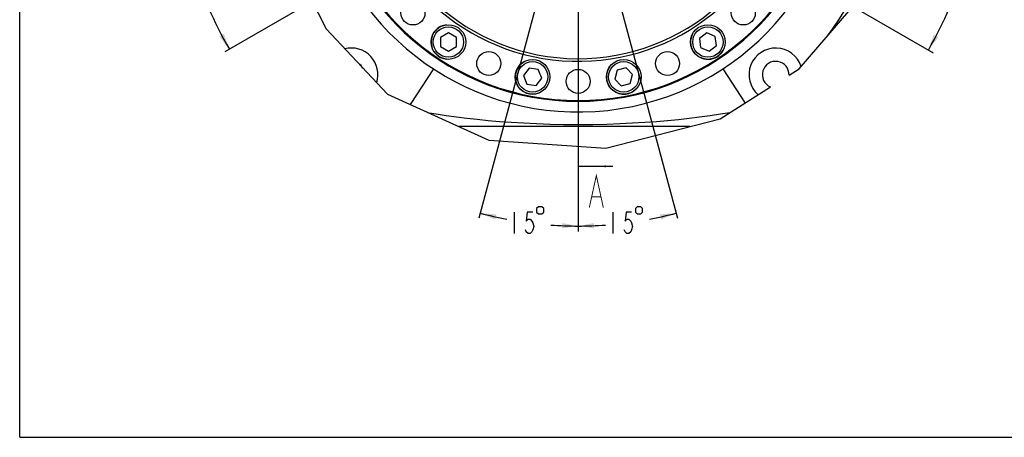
# Model space of a CAD drawing. Header units: millimetres. Extents: x 0 to 559, y 0 to 432.
# Tile 1 of 4: x 0 to 369, y 0 to 157. Entities that reach past the tile are written whole.
import ezdxf

# ---------------------------------------------------------------- set-up
doc = ezdxf.new("R2010")
doc.units = ezdxf.units.MM
doc.header["$LTSCALE"] = 30.734
doc.linetypes.add('CENTER', pattern=[0.6, 0.375, -0.075, 0.075, -0.075])
doc.layers.get('0').update_dxf_attribs({"linetype": 'CONTINUOUS'})
for name, color, linetype in [('304103000081DXF_CONTINUOUS_LINE', 7, 'CONTINUOUS'), ('304104000541_DXF_AXIS', 7, 'CONTINUOUS'), ('304104000541DXF_CONTINUOUS_LINE', 7, 'CONTINUOUS'), ('304301000002DXF_CONTINUOUS_LINE', 7, 'CONTINUOUS'), ('501023000260DXF_CONTINUOUS_LINE', 7, 'CONTINUOUS'), ('604006000004DXF_CONTINUOUS_LINE', 7, 'CONTINUOUS'), ('末端法兰_DXF_DIMENSION', 7, 'CONTINUOUS'), ('末端法兰_DXF_FORMAT', 7, 'CONTINUOUS'), ('末端法兰_DXF_HATCHING', 7, 'CONTINUOUS')]:
    doc.layers.add(name, color=color, linetype=linetype)
doc.styles.get("Standard").update_dxf_attribs({"font": 'txt', "width": 0.7})
doc.dimstyles.new('DIMSTYLE_1', dxfattribs={"dimtxt": 8, "dimasz": 6, "dimexe": 2, "dimexo": 0, "dimgap": 4, "dimtad": 0, "dimtih": 1, "dimtoh": 1, "dimdec": 1, "dimdsep": 46, "dimtxsty": 'Standard', "dimblk": '_FILLED', "dimblk1": '_FILLED', "dimblk2": '_FILLED', "dimcen": 0.09, "dimclrt": 5, "dimazin": 2, "dimtp": 0.5, "dimtm": 0.5, "dimtfac": 1, "dimtdec": 65535, "dimtofl": 0, "dimtmove": 0, "dimatfit": 3, "dimldrblk": '_FILLED', "dimfxl": 0, "dimtolj": 1, "dimarcsym": 0})
doc.dimstyles.get("Standard").update_dxf_attribs({"dimtxt": 3.5, "dimasz": 6, "dimexe": 2, "dimexo": 0, "dimtad": 1, "dimdsep": 46, "dimtxsty": 'Standard', "dimblk": '_FILLED', "dimblk1": '_FILLED', "dimblk2": '_FILLED', "dimcen": 0.09, "dimclrt": 5, "dimazin": 2, "dimtol": 1, "dimtp": 0.01, "dimtm": 0.01, "dimtfac": 1, "dimtofl": 0, "dimtmove": 0, "dimatfit": 3, "dimldrblk": '_FILLED', "dimfxl": 0, "dimtolj": 1, "dimarcsym": 0})

# ---------------------------------------------------------------- blocks, each defined once
blk = doc.blocks.new('*D5')
at = {"layer": '末端法兰_DXF_DIMENSION', "color": 2, "linetype": 'Continuous'}
for p, q in [((209.2, 220.99), (209.2, 77.23)), ((194.97, 167.87), (172, 82.13))]:
    blk.add_line(p, q, dxfattribs=at)
for start, end in [(255, 259.1149), (265.8589, 270)]:
    blk.add_arc((209.2, 220.99), 141.76, start, end, dxfattribs=at)
for points in [[(178.58, 83.6), (172.51, 84.06), (178.1, 81.66)], [(203.18, 78.36), (209.2, 79.23), (203.23, 80.36)]]:
    blk.add_solid(points, dxfattribs=at)
blk = doc.blocks.new('_FILLED')
at = {"color": 0, "linetype": 'ByBlock'}
blk.add_solid([(0, 0), (-1, 0.167), (-1, -0.167)], dxfattribs=at)
blk = doc.blocks.new('*D6')
at = {"layer": '末端法兰_DXF_DIMENSION', "color": 2, "linetype": 'Continuous'}
for p, q in [((209.2, 220.99), (209.2, 77.23)), ((223.44, 167.87), (246.41, 82.13))]:
    blk.add_line(p, q, dxfattribs=at)
for start, end in [(280.8851, 285), (270, 274.1411)]:
    blk.add_arc((209.2, 220.99), 141.76, start, end, dxfattribs=at)
for points in [[(240.3, 81.66), (245.89, 84.06), (239.83, 83.6)], [(215.18, 80.36), (209.2, 79.23), (215.22, 78.36)]]:
    blk.add_solid(points, dxfattribs=at)
blk = doc.blocks.new('*D10')
at = {"layer": '末端法兰_DXF_DIMENSION', "color": 2, "linetype": 'Continuous'}
for p, q in [((209.2, 220.99), (56.33, 220.99)), ((168.5, 197.49), (76.81, 144.56))]:
    blk.add_line(p, q, dxfattribs=at)
for start, end in [(180, 193.4329), (196.5787, 210)]:
    blk.add_arc((209.2, 220.99), 150.87, start, end, dxfattribs=at)
for points in [[(59.45, 215.01), (58.33, 220.99), (57.45, 214.97)], [(74.77, 150.33), (78.54, 145.56), (76.52, 151.29)]]:
    blk.add_solid(points, dxfattribs=at)
blk = doc.blocks.new('*D14')
at = {"layer": '末端法兰_DXF_DIMENSION', "color": 2, "linetype": 'Continuous'}
for p, q in [((320.83, 220.99), (362.7, 220.99)), ((248.17, 198.49), (342.14, 144.24))]:
    blk.add_line(p, q, dxfattribs=at)
for start, end in [(346.5606, 360), (330, 343.4279)]:
    blk.add_arc((209.2, 220.99), 151.5, start, end, dxfattribs=at)
for points in [[(361.58, 214.97), (360.7, 220.99), (359.58, 215.01)], [(342.43, 150.98), (340.41, 145.24), (344.18, 150.02)]]:
    blk.add_solid(points, dxfattribs=at)
blk = doc.blocks.new('XSEC_FILLED')
at = {"color": 0, "linetype": 'ByBlock'}
blk.add_solid([(0, 0), (-1, 0.12), (-1, -0.12)], dxfattribs=at)
blk = doc.blocks.new('HATCHING_BL18', base_point=(215.73, 216.01))
at = {"layer": '末端法兰_DXF_HATCHING', "color": 7, "linetype": 'CENTER'}
for p, q in [((209.2, 330.59), (209.2, 320.59)), ((209.2, 111.61), (209.2, 101.61))]:
    blk.add_line(p, q, dxfattribs=at)
at = {"layer": '末端法兰_DXF_HATCHING', "color": 9, "linetype": 'CENTER'}
blk.add_line((209.2, 320.59), (209.2, 111.61), dxfattribs=at)
at = {"layer": '末端法兰_DXF_HATCHING', "color": 7, "linetype": 'Continuous', "const_width": 0.35}
for points in [[(212.77, 333.87), (215.39, 345.87), (218.02, 333.87)], [(213.82, 337.87), (216.97, 337.87)], [(213.38, 86.15), (216.01, 98.15), (218.63, 86.15)], [(214.43, 90.15), (217.58, 90.15)]]:
    blk.add_lwpolyline(points, dxfattribs=at)
at = {"layer": '末端法兰_DXF_HATCHING', "color": 7, "linetype": 'Continuous'}
for points in [[(222.26, 330.59), (209.2, 330.59)], [(222.18, 101.61), (209.2, 101.61)]]:
    blk.add_leader(points, dimstyle='Standard', override={"dimasz": 3, "dimtad": 0, "dimldrblk": 'XSEC_FILLED'}, dxfattribs=at)

msp = doc.modelspace()

# ---------------------------------------------------------------- linework, layer by layer
at = {"color": 2, "linetype": 'Continuous'}
for p, q in [((99.182, 184.469), (114.747, 153.133)), ((291.978, 138.188), (314.508, 164.374)), ((114.747, 153.133), (137.758, 128.669)), ((288.199, 135.792), (291.978, 138.188)), ((262.372, 119.412), (281.26, 131.391)), ((137.758, 128.669), (175.76, 111.442)), ((219.533, 108.412), (262.372, 119.412)), ((175.76, 111.442), (219.533, 108.412))]:
    msp.add_line(p, q, dxfattribs=at)
at = {"layer": '304103000081DXF_CONTINUOUS_LINE', "color": 9, "linetype": 'Continuous'}
for p, q in [((155.021, 138.136), (146.299, 124.797)), ((263.385, 138.136), (271.743, 125.355)), ((251.1, 116.518), (164.563, 116.518))]:
    msp.add_line(p, q, dxfattribs=at)
for points in [[(266.033, 121.734), (262.49, 121.151), (258.632, 120.571), (254.724, 120.037), (250.8, 119.553), (246.816, 119.112), (242.727, 118.71), (238.508, 118.348), (234.139, 118.028), (229.596, 117.752), (224.856, 117.524), (219.893, 117.351), (214.685, 117.24), (209.203, 117.201)], [(209.203, 117.201), (203.758, 117.24), (198.541, 117.351), (193.539, 117.525), (188.743, 117.755), (184.141, 118.036), (179.722, 118.362), (175.476, 118.729), (171.393, 119.132), (167.458, 119.57), (163.613, 120.046), (159.79, 120.569), (155.993, 121.139), (153.446, 121.557)]]:
    msp.add_lwpolyline(points, dxfattribs=at)
at = {"layer": '304103000081DXF_CONTINUOUS_LINE', "color": 7, "linetype": 'Continuous'}
for centre, radius, start, end in [((209.203, 220.993), 99, 192.87175, 167.12825), ((124.203, 135.993), 10, 342.29625, 104.19873), ((283.203, 135.993), 10, 17.82706, 228.91616), ((283.203, 135.993), 5, 357.69273, 247.1084), ((124.203, 135.993), 5, 29.69041, 56.17042)]:
    msp.add_arc(centre, radius, start, end, dxfattribs=at)
at = {"layer": '304103000081DXF_CONTINUOUS_LINE', "color": 9, "linetype": 'Continuous'}
for start, end in [(322.7829, 353.28594), (315.5481, 315.56596)]:
    msp.add_arc((209.203, 220.993), 117, start, end, dxfattribs=at)
at = {"layer": '304104000541_DXF_AXIS', "color": 7, "linetype": 'CENTER'}
msp.add_line((209.203, 220.993), (209.203, 87.104), dxfattribs=at)
at = {"layer": '304104000541DXF_CONTINUOUS_LINE', "color": 7, "linetype": 'Continuous'}
for radius, start, end in [(80, 102.83857, 347.16143), (79, 99.12602, 350.87398)]:
    msp.add_arc((209.203, 220.993), radius, start, end, dxfattribs=at)
at = {"layer": '304301000002DXF_CONTINUOUS_LINE', "color": 7, "linetype": 'Continuous'}
for centre in [(147.331, 159.121), (271.075, 159.121), (175.718, 140.154), (242.688, 140.154), (209.203, 133.493)]:
    msp.add_circle(centre, 4.5, dxfattribs=at)
for radius, start, end in [(95, 106.88946, 73.11054), (94.7, 107.4057, 72.5943)]:
    msp.add_arc((209.203, 220.993), radius, start, end, dxfattribs=at)
at = {"layer": '501023000260DXF_CONTINUOUS_LINE', "color": 7, "linetype": 'Continuous'}
for p, q in [((160.591, 151.704), (157.591, 149.971)), ((163.591, 149.971), (160.591, 151.704)), ((257.364, 151.674), (254.615, 149.565)), ((260.564, 150.348), (257.364, 151.674)), ((157.591, 149.971), (157.591, 146.507)), ((163.591, 146.507), (163.591, 149.971)), ((254.615, 149.565), (255.067, 146.131)), ((261.016, 146.914), (260.564, 150.348)), ((157.591, 146.507), (160.591, 144.775)), ((160.591, 144.775), (163.591, 146.507)), ((255.067, 146.131), (258.268, 144.805)), ((258.268, 144.805), (261.016, 146.914)), ((190.807, 138.375), (188.698, 135.626)), ((194.242, 137.923), (190.807, 138.375)), ((195.567, 134.722), (194.242, 137.923)), ((223.824, 137.624), (222.928, 134.278)), ((227.17, 138.52), (223.824, 137.624)), ((229.62, 136.071), (227.17, 138.52)), ((188.698, 135.626), (190.024, 132.426)), ((193.459, 131.974), (195.567, 134.722)), ((222.928, 134.278), (225.377, 131.828)), ((228.723, 132.725), (229.62, 136.071)), ((190.024, 132.426), (193.459, 131.974)), ((225.377, 131.828), (228.723, 132.725))]:
    msp.add_line(p, q, dxfattribs=at)
for centre in [(160.591, 148.239), (257.816, 148.239), (192.133, 135.174), (226.274, 135.174)]:
    msp.add_circle(centre, 6.5, dxfattribs=at)
at = {"layer": '501023000260DXF_CONTINUOUS_LINE', "color": 9, "linetype": 'Continuous'}
for centre in [(160.591, 148.239), (257.816, 148.239), (192.133, 135.174), (226.274, 135.174)]:
    msp.add_circle(centre, 5.7, dxfattribs=at)
at = {"layer": '604006000004DXF_CONTINUOUS_LINE', "color": 7, "linetype": 'Continuous'}
for centre, start, end in [((160.591, 148.239), 95.75561, 264.25697), ((257.816, 148.239), 151.75697, 331.75697), ((192.133, 135.174), 118.25561, 292.5), ((226.274, 135.174), 140.75561, 320.75561)]:
    msp.add_arc(centre, 6.5, start, end, dxfattribs=at)
at = {"layer": '末端法兰_DXF_DIMENSION', "color": 5, "linetype": 'Continuous'}
for p, q in [((185.233, 84.445), (185.233, 76.445)), ((222.24, 84.445), (222.24, 76.445))]:
    msp.add_line(p, q, dxfattribs=at)
for points in [[(193.633, 85.778), (193.633, 84.445), (194.3, 83.778), (195.633, 83.778), (196.3, 84.445), (196.3, 85.778), (195.633, 86.445), (194.3, 86.445), (193.633, 85.778)], [(230.64, 85.778), (230.64, 84.445), (231.307, 83.778), (232.64, 83.778), (233.307, 84.445), (233.307, 85.778), (232.64, 86.445), (231.307, 86.445), (230.64, 85.778)], [(192.233, 84.445), (190.133, 84.445), (189.783, 81.111), (190.483, 81.778), (191.183, 81.778), (191.883, 81.111), (192.233, 80.445), (192.583, 79.111), (192.233, 77.778), (191.883, 77.111), (191.183, 76.445), (190.483, 76.445), (189.783, 77.111), (189.433, 77.778)], [(229.24, 84.445), (227.14, 84.445), (226.79, 81.111), (227.49, 81.778), (228.19, 81.778), (228.89, 81.111), (229.24, 80.445), (229.59, 79.111), (229.24, 77.778), (228.89, 77.111), (228.19, 76.445), (227.49, 76.445), (226.79, 77.111), (226.44, 77.778)]]:
    msp.add_lwpolyline(points, dxfattribs=at)
at = {"layer": '末端法兰_DXF_FORMAT', "color": 7, "linetype": 'Continuous'}
for q in [(0, 431.8), (558.8, 0)]:
    msp.add_line((0, 0), q, dxfattribs=at)

# ---------------------------------------------------------------- block references
msp.add_blockref('HATCHING_BL18', (215.733, 216.009))

# ---------------------------------------------------------------- dimensions: what is measured, and where the dimension line sits
at = {"layer": '末端法兰_DXF_DIMENSION', "color": 2, "linetype": 'Continuous'}
for base, line1, line2, picture, middle in [((190.6997, 80.4446), ((195.3351, 169.2364), (194.9682, 167.8671)), ((209.2033, 222.4106), (209.2033, 220.993)), '*D5', (182.4331, 76.4446)), ((227.7068, 80.4446), ((209.2033, 222.4106), (209.2033, 220.993)), ((223.0714, 169.2364), (223.4383, 167.8671)), '*D6', (219.4402, 76.4446)), ((63.4727, 181.9446), ((210.712, 220.993), (209.2033, 220.993)), ((169.8067, 198.2474), (168.5001, 197.493)), '*D10', (55.206, 177.9446)), ((355.54, 181.7822), ((246.8624, 199.2505), (248.1744, 198.493)), ((319.3177, 220.993), (320.8327, 220.993)), '*D14', (347.2733, 177.7822))]:
    dim = msp.add_angular_dim_2l(base=base, line1=line1, line2=line2, dimstyle='DIMSTYLE_1', dxfattribs=at)
    dim.commit()
    dim.dimension.update_dxf_attribs({"geometry": picture, "text_midpoint": middle, "dimtype": 162})

doc.saveas('drawing.dxf')
